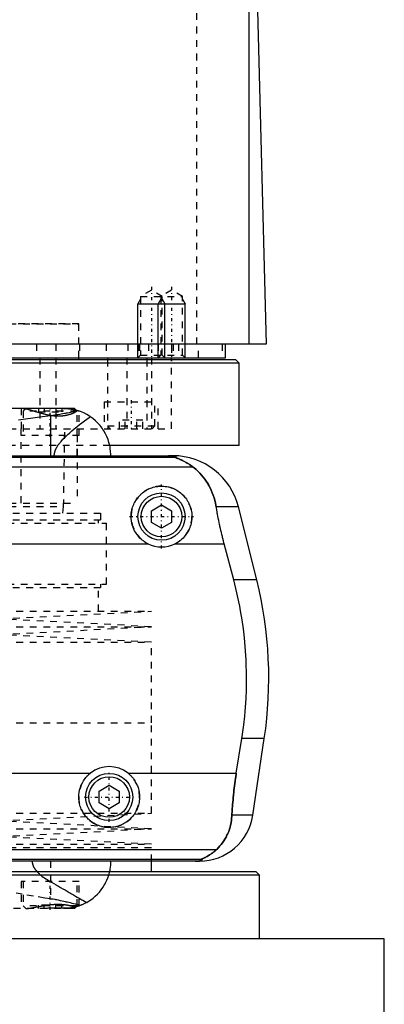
# Model space of a CAD drawing. Extents: x -90 to 90, y -319 to 827.
# Tile 5 of 9: x 25 to 80, y -21 to 125. Entities that reach past the tile are written whole.
import ezdxf

# ---------------------------------------------------------------- set-up
doc = ezdxf.new("R2010")
doc.units = 0
doc.linetypes.add('CENTER', pattern=[1.5, 0.45, -0.5, 0.05, -0.5])
doc.linetypes.add('DASHED', pattern=[2, 1, -1])
for name, color, linetype in [('AM_0', 7, 'CONTINUOUS'), ('AM_10', 7, 'CONTINUOUS'), ('AM_3', 7, 'DASHED'), ('AM_7', 7, 'CENTER')]:
    doc.layers.add(name, color=color, linetype=linetype)

msp = doc.modelspace()

# ---------------------------------------------------------------- linework, layer by layer
at = {"layer": 'AM_0', "color": 7, "linetype": 'CONTINUOUS'}
for p, q in [((59.5, 76.5), (59.5, 135.49)), ((60.5, 133.35), (62, 76.5)), ((62, 76.5), (-62, 76.5)), ((56, 74.5), (56, 76.5)), ((-56, 74.5), (56, 74.5)), ((34.25, 74.2), (34.25, 74.5)), ((38.5, 74.5), (38.5, 74.2)), ((44.34, 74.5), (44.34, 74.2)), ((48, 74.2), (48, 74.5)), ((58, 73.7), (-58, 73.7)), ((57.5, 74.2), (-57.5, 74.2)), ((58, 73.7), (57.5, 74.2)), ((58, 61.5), (58, 73.7)), ((33.6, 67), (-33.6, 67)), ((30.04, 65.9), (30.04, 60)), ((33.85, 66.75), (33.6, 67)), ((58, 61.5), (38.88, 61.5)), ((48.57, 59.75), (-48.57, 59.75)), ((-48.19, 60), (48.19, 60)), ((51.17, 58.31), (-51.17, 58.31)), ((45, 51.87), (46.5, 52.73)), ((46.5, 52.73), (48, 51.87)), ((45, 50.13), (45, 51.87)), ((48, 51.87), (48, 50.13)), ((57.89, 52.43), (54.6, 52.43)), ((60.6, 41.62), (57.89, 52.43)), ((46.5, 49.27), (45, 50.13)), ((48, 50.13), (46.5, 49.27)), ((-44.5, 46.97), (44.5, 46.97)), ((48.5, 46.97), (55.78, 46.97)), ((57.2, 41.62), (55.78, 46.97)), ((60.6, 41.62), (57.2, 41.62)), ((57.58, 13.03), (58.39, 18.16)), ((61.72, 18.16), (58.39, 18.16)), ((60.02, 6.81), (61.72, 18.16)), ((-35.96, 13.03), (35.96, 13.03)), ((41.54, 13.03), (57.58, 13.03)), ((37.25, 10.37), (38.75, 11.23)), ((37.25, 8.63), (37.25, 10.37)), ((38.75, 11.23), (40.25, 10.37)), ((40.25, 10.37), (40.25, 8.63)), ((38.75, 7.77), (37.25, 8.63)), ((40.25, 8.63), (38.75, 7.77)), ((60.02, 6.81), (56.93, 6.81)), ((54.6, 1.69), (-54.6, 1.69)), ((52.38, 0.25), (-52.38, 0.25)), ((52.11, 0), (-52.11, 0)), ((45, -1.58), (45, 0)), ((60.5, -1.58), (21.44, -1.58)), ((61, -2.08), (21.94, -2.08)), ((61, -2.08), (60.5, -1.58)), ((61, -11.5), (61, -2.08)), ((79.5, -11.5), (-79.5, -11.5)), ((79.5, -28.2), (79.5, -11.5))]:
    msp.add_line(p, q, dxfattribs=at)
for points in [[(30.04, 65.9, 0), (28.5, 65.7, 0), (25.34, 65.27, 0)], [(32.38, 66.99, 0), (32.3, 66.99, 0), (32.15, 66.99, 0), (32, 66.99, 0), (31.92, 66.98, 0), (31.84, 66.98, 0), (31.68, 66.98, 0), (31.51, 66.98, 0), (31.35, 66.98, 0), (31.18, 66.98, 0), (31.01, 66.98, 0), (30.92, 66.98, 0), (30.84, 66.99, 0), (30.66, 66.99, 0), (30.49, 66.99, 0), (30.31, 66.99, 0), (30.13, 66.99, 0), (29.96, 67, 0), (29.87, 67, 0), (29.78, 67, 0), (29.61, 67, 0), (29.43, 67, 0), (29.34, 67, 0)], [(34.2, 66.65, 0), (34.1, 66.63, 0), (33.89, 66.59, 0), (33.68, 66.54, 0), (33.58, 66.52, 0), (33.47, 66.5, 0), (33.26, 66.46, 0), (33.04, 66.41, 0), (32.82, 66.37, 0), (32.59, 66.32, 0), (32.36, 66.28, 0), (32.25, 66.26, 0), (32.13, 66.24, 0), (31.9, 66.19, 0), (31.66, 66.15, 0), (31.42, 66.11, 0), (31.17, 66.07, 0), (30.93, 66.03, 0), (30.8, 66.01, 0), (30.68, 65.99, 0), (30.43, 65.96, 0), (30.17, 65.92, 0), (30.04, 65.9, 0)], [(32.38, 66.99, 0), (32.43, 66.99, 0), (32.53, 66.98, 0), (32.63, 66.97, 0), (32.68, 66.97, 0), (32.73, 66.96, 0), (32.84, 66.95, 0), (32.94, 66.94, 0), (33.04, 66.92, 0), (33.14, 66.91, 0), (33.24, 66.89, 0), (33.29, 66.88, 0), (33.34, 66.87, 0), (33.45, 66.85, 0), (33.55, 66.83, 0), (33.65, 66.8, 0), (33.75, 66.78, 0), (33.85, 66.75, 0), (33.9, 66.74, 0), (33.95, 66.72, 0), (34.05, 66.69, 0), (34.15, 66.66, 0), (34.2, 66.65, 0)], [(33.85, 66.75, 0), (33.87, 66.74, 0), (33.92, 66.73, 0), (33.97, 66.72, 0), (33.99, 66.71, 0), (34.01, 66.71, 0), (34.05, 66.69, 0), (34.08, 66.68, 0), (34.12, 66.67, 0), (34.15, 66.66, 0), (34.18, 66.65, 0), (34.19, 66.65, 0), (34.2, 66.65, 0), (34.22, 66.64, 0), (34.24, 66.63, 0), (34.26, 66.63, 0), (34.27, 66.62, 0), (34.28, 66.62, 0), (34.29, 66.62, 0), (34.29, 66.61, 0), (34.3, 66.61, 0), (34.3, 66.61, 0), (34.3, 66.61, 0)], [(39, 60, 0), (39, 60.21, 0), (38.97, 60.64, 0), (38.92, 61.08, 0), (38.88, 61.3, 0), (38.83, 61.52, 0), (38.72, 61.96, 0), (38.58, 62.4, 0), (38.4, 62.83, 0), (38.2, 63.25, 0), (37.96, 63.67, 0), (37.83, 63.87, 0), (37.7, 64.07, 0), (37.4, 64.46, 0), (37.07, 64.83, 0), (36.71, 65.18, 0), (36.32, 65.51, 0), (35.91, 65.81, 0), (35.69, 65.95, 0), (35.46, 66.08, 0), (34.99, 66.33, 0), (34.48, 66.55, 0), (34.2, 66.65, 0)], [(48.57, 59.75, 0), (48.58, 59.75, 0), (48.6, 59.77, 0), (48.62, 59.78, 0), (48.62, 59.79, 0), (48.63, 59.8, 0), (48.63, 59.81, 0), (48.63, 59.83, 0), (48.63, 59.84, 0), (48.62, 59.86, 0), (48.6, 59.87, 0), (48.58, 59.88, 0), (48.57, 59.89, 0), (48.54, 59.9, 0), (48.49, 59.92, 0), (48.43, 59.93, 0), (48.35, 59.95, 0), (48.3, 59.96, 0), (48.28, 59.96, 0), (48.27, 59.96, 0), (48.26, 59.96, 0), (48.25, 59.96, 0), (48.23, 59.97, 0), (48.21, 59.97, 0), (48.2, 59.97, 0), (48.19, 59.97, 0), (48.16, 59.97, 0), (48.14, 59.98, 0), (48.13, 59.98, 0), (48.11, 59.98, 0), (48.09, 59.98, 0), (48.06, 59.98, 0), (48.03, 59.98, 0), (48, 59.99, 0), (47.97, 59.99, 0), (47.95, 59.99, 0), (47.93, 59.99, 0), (47.91, 59.99, 0), (47.9, 59.99, 0), (47.9, 59.99, 0), (47.89, 59.99, 0), (47.89, 59.99, 0), (47.88, 59.99, 0), (47.88, 59.99, 0), (47.87, 59.99, 0), (47.86, 59.99, 0), (47.86, 59.99, 0), (47.85, 59.99, 0), (47.85, 59.99, 0), (47.84, 59.99, 0), (47.83, 59.99, 0), (47.83, 59.99, 0), (47.82, 60, 0), (47.81, 60, 0), (47.81, 60, 0), (47.81, 60, 0), (47.8, 60, 0), (47.79, 60, 0), (47.78, 60, 0), (47.78, 60, 0), (47.77, 60, 0), (47.76, 60, 0), (47.76, 60, 0), (47.75, 60, 0), (47.74, 60, 0), (47.73, 60, 0), (47.73, 60, 0), (47.72, 60, 0), (47.71, 60, 0), (47.71, 60, 0), (47.7, 60, 0), (47.69, 60, 0), (47.69, 60, 0), (47.68, 60, 0), (47.67, 60, 0), (47.67, 60, 0), (47.66, 60, 0), (47.66, 60, 0), (47.65, 60, 0), (47.64, 60, 0), (47.63, 60, 0), (47.62, 60, 0), (47.61, 60, 0), (47.61, 60, 0), (47.6, 60, 0), (47.59, 60, 0), (47.58, 60, 0), (47.57, 60, 0), (47.57, 60, 0), (47.56, 60, 0), (47.55, 60, 0), (47.55, 60, 0), (47.54, 60, 0), (47.53, 60, 0), (47.52, 60, 0)], [(51.17, 58.31, 0), (51.06, 58.39, 0), (50.84, 58.55, 0), (50.63, 58.69, 0), (50.53, 58.76, 0), (50.43, 58.83, 0), (50.23, 58.95, 0), (50.04, 59.06, 0), (49.85, 59.16, 0), (49.68, 59.25, 0), (49.52, 59.33, 0), (49.44, 59.37, 0), (49.36, 59.4, 0), (49.22, 59.46, 0), (49.09, 59.52, 0), (48.96, 59.57, 0), (48.89, 59.6, 0), (48.88, 59.61, 0), (48.86, 59.61, 0), (48.85, 59.62, 0), (48.84, 59.62, 0), (48.82, 59.63, 0), (48.8, 59.64, 0), (48.78, 59.64, 0), (48.77, 59.65, 0), (48.75, 59.66, 0), (48.74, 59.66, 0), (48.73, 59.66, 0), (48.72, 59.67, 0), (48.7, 59.67, 0), (48.7, 59.68, 0), (48.69, 59.68, 0), (48.68, 59.69, 0), (48.66, 59.69, 0), (48.66, 59.69, 0), (48.65, 59.7, 0), (48.64, 59.7, 0), (48.63, 59.71, 0), (48.62, 59.71, 0), (48.61, 59.71, 0), (48.6, 59.72, 0), (48.59, 59.72, 0), (48.59, 59.72, 0), (48.58, 59.73, 0), (48.58, 59.73, 0), (48.57, 59.73, 0), (48.57, 59.74, 0), (48.57, 59.74, 0), (48.57, 59.74, 0), (48.57, 59.74, 0), (48.57, 59.74, 0), (48.57, 59.75, 0), (48.57, 59.75, 0)], [(54.6, 52.43, 0), (54.57, 52.62, 0), (54.49, 53.02, 0), (54.39, 53.4, 0), (54.34, 53.6, 0), (54.28, 53.78, 0), (54.16, 54.16, 0), (54.02, 54.53, 0), (53.87, 54.89, 0), (53.71, 55.24, 0), (53.53, 55.58, 0), (53.43, 55.75, 0), (53.34, 55.91, 0), (53.13, 56.24, 0), (52.91, 56.55, 0), (52.68, 56.85, 0), (52.44, 57.14, 0), (52.18, 57.42, 0), (52.04, 57.56, 0), (51.91, 57.69, 0), (51.62, 57.95, 0), (51.33, 58.19, 0), (51.17, 58.31, 0)], [(44.5, 46.97, 0), (44.4, 47.02, 0), (44.2, 47.13, 0), (44, 47.26, 0), (43.91, 47.32, 0), (43.82, 47.39, 0), (43.64, 47.53, 0), (43.47, 47.67, 0), (43.31, 47.82, 0), (43.16, 47.98, 0), (43.02, 48.15, 0), (42.95, 48.24, 0), (42.88, 48.33, 0), (42.75, 48.52, 0), (42.63, 48.71, 0), (42.51, 48.91, 0), (42.41, 49.12, 0), (42.32, 49.33, 0), (42.28, 49.44, 0), (42.24, 49.55, 0), (42.17, 49.76, 0), (42.12, 49.99, 0), (42.09, 50.1, 0), (42.07, 50.21, 0), (42.04, 50.43, 0), (42.01, 50.65, 0), (42.01, 50.76, 0), (42, 50.87, 0), (42, 51.08, 0), (42.01, 51.3, 0), (42.03, 51.51, 0), (42.06, 51.73, 0), (42.1, 51.95, 0), (42.13, 52.06, 0), (42.15, 52.17, 0), (42.22, 52.38, 0), (42.29, 52.59, 0), (42.38, 52.8, 0), (42.47, 53, 0), (42.57, 53.2, 0), (42.63, 53.29, 0), (42.69, 53.39, 0), (42.81, 53.57, 0), (42.94, 53.75, 0), (43.07, 53.92, 0), (43.22, 54.08, 0), (43.37, 54.23, 0), (43.44, 54.3, 0), (43.52, 54.37, 0), (43.69, 54.51, 0), (43.86, 54.65, 0), (44.05, 54.77, 0), (44.24, 54.89, 0), (44.43, 55, 0), (44.54, 55.05, 0), (44.64, 55.1, 0), (44.85, 55.19, 0), (45.06, 55.26, 0), (45.28, 55.33, 0), (45.5, 55.39, 0), (45.72, 55.43, 0), (45.84, 55.45, 0), (45.95, 55.47, 0), (46.17, 55.49, 0), (46.39, 55.5, 0), (46.5, 55.5, 0), (46.61, 55.5, 0), (46.83, 55.49, 0), (47.05, 55.47, 0), (47.16, 55.45, 0), (47.28, 55.43, 0), (47.5, 55.39, 0), (47.72, 55.33, 0), (47.94, 55.26, 0), (48.15, 55.19, 0), (48.36, 55.1, 0), (48.46, 55.05, 0), (48.57, 55, 0), (48.76, 54.89, 0), (48.95, 54.77, 0), (49.14, 54.65, 0), (49.31, 54.51, 0), (49.48, 54.37, 0), (49.56, 54.3, 0), (49.63, 54.23, 0), (49.78, 54.08, 0), (49.93, 53.92, 0), (50.06, 53.75, 0), (50.19, 53.57, 0), (50.31, 53.39, 0), (50.37, 53.29, 0), (50.43, 53.2, 0), (50.53, 53, 0), (50.62, 52.8, 0), (50.71, 52.59, 0), (50.78, 52.38, 0), (50.85, 52.17, 0), (50.87, 52.06, 0), (50.9, 51.95, 0), (50.94, 51.73, 0), (50.97, 51.51, 0), (50.99, 51.3, 0), (51, 51.08, 0), (51, 50.87, 0), (50.99, 50.76, 0), (50.99, 50.65, 0), (50.96, 50.43, 0), (50.93, 50.21, 0), (50.91, 50.1, 0), (50.88, 49.99, 0), (50.83, 49.76, 0), (50.76, 49.55, 0), (50.72, 49.44, 0), (50.68, 49.33, 0), (50.59, 49.12, 0), (50.49, 48.91, 0), (50.37, 48.71, 0), (50.25, 48.52, 0), (50.12, 48.33, 0), (50.05, 48.24, 0), (49.98, 48.15, 0), (49.84, 47.98, 0), (49.69, 47.82, 0), (49.53, 47.67, 0), (49.36, 47.53, 0), (49.18, 47.39, 0), (49.09, 47.32, 0), (49, 47.26, 0), (48.8, 47.13, 0), (48.6, 47.02, 0), (48.5, 46.97, 0)], [(55.78, 46.97, 0), (55.74, 47.12, 0), (55.66, 47.42, 0), (55.58, 47.73, 0), (55.55, 47.88, 0), (55.51, 48.03, 0), (55.44, 48.33, 0), (55.37, 48.63, 0), (55.3, 48.92, 0), (55.23, 49.22, 0), (55.16, 49.52, 0), (55.13, 49.68, 0), (55.1, 49.83, 0), (55.03, 50.13, 0), (54.97, 50.44, 0), (54.91, 50.74, 0), (54.85, 51.05, 0), (54.79, 51.35, 0), (54.76, 51.51, 0), (54.73, 51.66, 0), (54.68, 51.97, 0), (54.63, 52.27, 0), (54.6, 52.43, 0)], [(58.39, 18.16, 0), (58.5, 18.82, 0), (58.67, 20.16, 0), (58.82, 21.48, 0), (58.88, 22.14, 0), (58.94, 22.8, 0), (59.02, 24.1, 0), (59.07, 25.38, 0), (59.09, 26.64, 0), (59.09, 27.88, 0), (59.06, 29.15, 0), (59.03, 29.79, 0), (58.99, 30.44, 0), (58.9, 31.75, 0), (58.78, 33.07, 0), (58.62, 34.4, 0), (58.43, 35.73, 0), (58.21, 37.05, 0), (58.09, 37.72, 0), (57.96, 38.38, 0), (57.68, 39.69, 0), (57.37, 40.98, 0), (57.2, 41.62, 0)], [(41.54, 13.03, 0), (41.62, 12.97, 0), (41.77, 12.83, 0), (41.92, 12.69, 0), (41.99, 12.62, 0), (42.06, 12.55, 0), (42.2, 12.39, 0), (42.33, 12.23, 0), (42.45, 12.06, 0), (42.57, 11.89, 0), (42.67, 11.7, 0), (42.72, 11.61, 0), (42.77, 11.52, 0), (42.86, 11.32, 0), (42.95, 11.13, 0), (43.02, 10.93, 0), (43.08, 10.73, 0), (43.13, 10.52, 0), (43.15, 10.42, 0), (43.18, 10.32, 0), (43.21, 10.11, 0), (43.23, 9.91, 0), (43.24, 9.81, 0), (43.25, 9.71, 0), (43.25, 9.51, 0), (43.25, 9.31, 0), (43.24, 9.21, 0), (43.23, 9.11, 0), (43.21, 8.91, 0), (43.18, 8.7, 0), (43.14, 8.5, 0), (43.09, 8.3, 0), (43.03, 8.1, 0), (42.99, 8.01, 0), (42.96, 7.91, 0), (42.88, 7.72, 0), (42.8, 7.53, 0), (42.7, 7.34, 0), (42.6, 7.17, 0), (42.49, 6.99, 0), (42.43, 6.91, 0), (42.37, 6.83, 0), (42.25, 6.67, 0), (42.12, 6.52, 0), (41.98, 6.37, 0), (41.84, 6.23, 0), (41.7, 6.1, 0), (41.62, 6.03, 0), (41.54, 5.97, 0), (41.38, 5.85, 0), (41.21, 5.73, 0), (41.03, 5.62, 0), (40.85, 5.52, 0), (40.67, 5.43, 0), (40.57, 5.38, 0), (40.47, 5.34, 0), (40.28, 5.27, 0), (40.08, 5.2, 0), (39.87, 5.14, 0), (39.67, 5.1, 0), (39.46, 5.06, 0), (39.36, 5.04, 0), (39.26, 5.03, 0), (39.05, 5.01, 0), (38.85, 5, 0), (38.75, 5, 0), (38.65, 5, 0), (38.45, 5.01, 0), (38.24, 5.03, 0), (38.14, 5.04, 0), (38.04, 5.06, 0), (37.83, 5.1, 0), (37.63, 5.14, 0), (37.42, 5.2, 0), (37.22, 5.27, 0), (37.03, 5.34, 0), (36.93, 5.38, 0), (36.83, 5.43, 0), (36.65, 5.52, 0), (36.47, 5.62, 0), (36.29, 5.73, 0), (36.12, 5.85, 0), (35.96, 5.97, 0), (35.88, 6.03, 0), (35.8, 6.1, 0), (35.66, 6.23, 0), (35.52, 6.37, 0), (35.38, 6.52, 0), (35.25, 6.67, 0), (35.13, 6.83, 0), (35.07, 6.91, 0), (35.01, 6.99, 0), (34.9, 7.17, 0), (34.8, 7.34, 0), (34.7, 7.53, 0), (34.62, 7.72, 0), (34.54, 7.91, 0), (34.51, 8.01, 0), (34.47, 8.1, 0), (34.41, 8.3, 0), (34.36, 8.5, 0), (34.32, 8.7, 0), (34.29, 8.91, 0), (34.27, 9.11, 0), (34.26, 9.21, 0), (34.25, 9.31, 0), (34.25, 9.51, 0), (34.25, 9.71, 0), (34.26, 9.81, 0), (34.27, 9.91, 0), (34.29, 10.11, 0), (34.32, 10.32, 0), (34.35, 10.42, 0), (34.37, 10.52, 0), (34.42, 10.73, 0), (34.48, 10.93, 0), (34.55, 11.13, 0), (34.64, 11.32, 0), (34.73, 11.52, 0), (34.78, 11.61, 0), (34.83, 11.7, 0), (34.93, 11.89, 0), (35.05, 12.06, 0), (35.17, 12.23, 0), (35.3, 12.39, 0), (35.44, 12.55, 0), (35.51, 12.62, 0), (35.58, 12.69, 0), (35.73, 12.83, 0), (35.88, 12.97, 0), (35.96, 13.03, 0)], [(56.93, 6.81, 0), (56.94, 6.99, 0), (56.96, 7.33, 0), (56.98, 7.68, 0), (56.99, 7.85, 0), (57, 8.03, 0), (57.03, 8.37, 0), (57.06, 8.72, 0), (57.09, 9.07, 0), (57.12, 9.42, 0), (57.15, 9.77, 0), (57.17, 9.94, 0), (57.19, 10.12, 0), (57.23, 10.46, 0), (57.27, 10.81, 0), (57.31, 11.15, 0), (57.36, 11.5, 0), (57.4, 11.84, 0), (57.43, 12.01, 0), (57.45, 12.18, 0), (57.5, 12.52, 0), (57.55, 12.86, 0), (57.58, 13.03, 0)], [(54.6, 1.69, 0), (54.72, 1.8, 0), (54.94, 2.02, 0), (55.16, 2.25, 0), (55.26, 2.37, 0), (55.36, 2.49, 0), (55.55, 2.74, 0), (55.73, 3, 0), (55.9, 3.27, 0), (56.06, 3.55, 0), (56.2, 3.83, 0), (56.27, 3.98, 0), (56.33, 4.12, 0), (56.45, 4.42, 0), (56.55, 4.72, 0), (56.65, 5.03, 0), (56.73, 5.34, 0), (56.8, 5.66, 0), (56.82, 5.83, 0), (56.85, 5.99, 0), (56.89, 6.32, 0), (56.92, 6.65, 0), (56.93, 6.81, 0)], [(52.38, 0.25, 0), (52.38, 0.25, 0), (52.38, 0.26, 0), (52.38, 0.26, 0), (52.38, 0.26, 0), (52.38, 0.26, 0), (52.38, 0.26, 0), (52.38, 0.27, 0), (52.38, 0.27, 0), (52.38, 0.27, 0), (52.39, 0.27, 0), (52.39, 0.28, 0), (52.39, 0.28, 0), (52.4, 0.28, 0), (52.41, 0.28, 0), (52.41, 0.29, 0), (52.42, 0.29, 0), (52.43, 0.3, 0), (52.43, 0.3, 0), (52.44, 0.3, 0), (52.45, 0.31, 0), (52.46, 0.31, 0), (52.46, 0.31, 0), (52.47, 0.32, 0), (52.48, 0.32, 0), (52.49, 0.33, 0), (52.5, 0.33, 0), (52.5, 0.33, 0), (52.51, 0.34, 0), (52.53, 0.34, 0), (52.54, 0.35, 0), (52.55, 0.35, 0), (52.57, 0.36, 0), (52.57, 0.36, 0), (52.58, 0.37, 0), (52.6, 0.37, 0), (52.61, 0.38, 0), (52.66, 0.4, 0), (52.76, 0.45, 0), (52.88, 0.51, 0), (53, 0.57, 0), (53.06, 0.6, 0), (53.13, 0.64, 0), (53.27, 0.72, 0), (53.43, 0.81, 0), (53.59, 0.91, 0), (53.76, 1.02, 0), (53.94, 1.15, 0), (54.03, 1.21, 0), (54.12, 1.29, 0), (54.31, 1.44, 0), (54.5, 1.6, 0), (54.6, 1.69, 0)], [(51.49, 0, 0), (51.5, 0, 0), (51.51, 0, 0), (51.52, 0, 0), (51.52, 0, 0), (51.53, 0, 0), (51.53, 0, 0), (51.54, 0, 0), (51.55, 0, 0), (51.56, 0, 0), (51.57, 0, 0), (51.57, 0, 0), (51.58, 0, 0), (51.59, 0, 0), (51.6, 0, 0), (51.6, 0, 0), (51.61, 0, 0), (51.62, 0, 0), (51.63, 0, 0), (51.63, 0, 0), (51.64, 0, 0), (51.65, 0, 0), (51.65, 0, 0), (51.66, 0, 0), (51.67, 0, 0), (51.67, 0, 0), (51.68, 0, 0), (51.68, 0, 0), (51.69, 0, 0), (51.7, 0, 0), (51.7, 0, 0), (51.71, 0, 0), (51.72, 0, 0), (51.72, 0, 0), (51.73, 0, 0), (51.73, 0, 0), (51.74, 0, 0), (51.75, 0, 0), (51.76, 0, 0), (51.76, 0.01, 0), (51.77, 0.01, 0), (51.77, 0.01, 0), (51.78, 0.01, 0), (51.78, 0.01, 0), (51.79, 0.01, 0), (51.8, 0.01, 0), (51.8, 0.01, 0), (51.81, 0.01, 0), (51.81, 0.01, 0), (51.82, 0.01, 0), (51.82, 0.01, 0), (51.84, 0.01, 0), (51.87, 0.01, 0), (51.89, 0.01, 0), (51.91, 0.01, 0), (51.93, 0.01, 0), (51.96, 0.02, 0), (51.99, 0.02, 0), (52.01, 0.02, 0), (52.04, 0.02, 0), (52.05, 0.03, 0), (52.06, 0.03, 0), (52.08, 0.03, 0), (52.1, 0.03, 0), (52.1, 0.03, 0), (52.11, 0.03, 0), (52.13, 0.04, 0), (52.15, 0.04, 0), (52.15, 0.04, 0), (52.16, 0.04, 0), (52.17, 0.04, 0), (52.19, 0.04, 0), (52.23, 0.05, 0), (52.3, 0.07, 0), (52.35, 0.08, 0), (52.39, 0.1, 0), (52.41, 0.11, 0), (52.42, 0.12, 0), (52.43, 0.13, 0), (52.45, 0.14, 0), (52.45, 0.16, 0), (52.45, 0.17, 0), (52.45, 0.19, 0), (52.44, 0.2, 0), (52.44, 0.21, 0), (52.43, 0.22, 0), (52.41, 0.23, 0), (52.39, 0.25, 0), (52.38, 0.25, 0)]]:
    msp.add_polyline3d(points, dxfattribs=at)
for centre, radius in [((46.5, 51), 3.5), ((46.5, 51), 3), ((38.75, 9.5), 3.5), ((38.75, 9.5), 3)]:
    msp.add_circle(centre, radius, dxfattribs=at)
for centre, radius, start, end in [((48.19, 50), 10, 14.0378, 90), ((46.5, 51), 4.5, 243.6372, 296.3628), ((2.39, 27.06), 60, 351.467, 14.0378), ((38.75, 9.5), 4.5, 51.7104, 128.2896), ((52.11, 8), 8, 270, 351.467)]:
    msp.add_arc(centre, radius, start, end, dxfattribs=at)
at = {"layer": 'AM_10', "color": 7, "linetype": 'CONTINUOUS'}
for p, q in [((43.38, 83.16), (43, 82.5)), ((46.38, 83.16), (46, 82.5)), ((46.62, 83.16), (47, 82.5)), ((49.62, 83.16), (50, 82.5)), ((43, 74.5), (43, 82.5)), ((43, 82.5), (50, 82.5)), ((46, 74.5), (46, 82.5)), ((47, 74.5), (47, 82.5)), ((50, 74.5), (50, 82.5))]:
    msp.add_line(p, q, dxfattribs=at)
at = {"layer": 'AM_3', "color": 6, "linetype": 'DASHED'}
for p, q in [((51.74, 76.5), (51.74, 137.05)), ((45, 84.5), (43.38, 83.56)), ((43.38, 83.56), (43.38, 74.88)), ((43.38, 83.56), (49.62, 83.56)), ((46.62, 83.56), (45, 84.5)), ((48, 84.5), (46.38, 83.56)), ((46.38, 83.56), (46.38, 74.88)), ((46.62, 74.88), (46.62, 83.56)), ((49.62, 83.56), (48, 84.5)), ((49.62, 74.88), (49.62, 83.56)), ((34.25, 79.5), (-34.25, 79.5)), ((0, 79.5), (34.25, 79.5)), ((34.25, 74.5), (34.25, 79.5)), ((28, 76.5), (28, 74.5)), ((30.84, 76.5), (30.84, 74.5)), ((34.38, 76.5), (34.38, 74.5)), ((38.29, 76.5), (38.29, 74.5)), ((41.5, 76.5), (41.5, 74.5)), ((43.09, 76.5), (43.09, 74.5)), ((43.24, 76.5), (43.24, 74.5)), ((44.59, 76.5), (44.59, 74.5)), ((46, 76.5), (46, 74.5)), ((48, 76.5), (48, 74.5)), ((48.25, 76.5), (48.25, 74.5)), ((49, 76.5), (49, 74.5)), ((52, 74.5), (52, 76.5)), ((55.47, 76.5), (55.47, 74.5)), ((28.48, 74.5), (28.48, 64)), ((30.85, 74.5), (30.85, 64)), ((41.36, 74.5), (41.36, 64)), ((43.38, 74.88), (43, 74.5)), ((43.38, 74.88), (49.62, 74.88)), ((45, 74.5), (45, 64)), ((46.38, 74.88), (46, 74.5)), ((47, 74.5), (46.62, 74.88)), ((50, 74.5), (49.62, 74.88)), ((38.5, 74.2), (38.5, 64)), ((44.34, 74.2), (44.34, 64)), ((48, 64), (48, 74.2)), ((38, 68), (38, 64)), ((38, 68), (46, 68)), ((45.5, 64.4), (45.5, 68)), ((46, 64), (46, 68)), ((25.7, 67), (25.7, 63)), ((26.4, 67), (26, 66.6)), ((26, 66.6), (26, 63)), ((34, 66.6), (26, 66.6)), ((28.27, 67), (28.27, 66.5)), ((28.27, 66.5), (31.73, 66.5)), ((29.13, 67), (29.13, 66.5)), ((30.87, 67), (30.87, 66.5)), ((31.73, 67), (31.73, 66.5)), ((34, 66.6), (33.85, 66.75)), ((34, 63), (34, 66.6)), ((34.3, 63), (34.3, 66.61)), ((38.5, 64.4), (38.9, 64)), ((38.5, 64.4), (45.5, 64.4)), ((40.27, 64), (40.27, 65.25)), ((43.73, 65.25), (40.27, 65.25)), ((41.13, 64), (41.13, 65.25)), ((42.87, 64), (42.87, 65.25)), ((43.73, 64), (43.73, 65.25)), ((45.1, 64), (45.5, 64.4)), ((-48, 64), (48, 64)), ((25.65, 64), (25.65, 53)), ((34.3, 63), (25.7, 63)), ((32, 52.5), (32.18, 64)), ((34, 63), (34, 53)), ((38.88, 61.5), (-38.88, 61.5)), ((34, 60), (34, 61.5)), ((-34, 53), (34, 53)), ((-32, 52.5), (32, 52.5)), ((31.9, 51.5), (32, 52.5)), ((-37.53, 51.5), (37.53, 51.5)), ((37.53, 50.5), (37.53, 51.5)), ((-38.33, 50), (38.33, 50)), ((-37.53, 50.5), (37.53, 50.5)), ((37.17, 50), (37.17, 50.5)), ((38.33, 41), (38.33, 50)), ((-38.33, 41), (38.33, 41)), ((37.53, 40.5), (37.53, 41)), ((-37.53, 40.5), (37.53, 40.5)), ((37.17, 37), (37.17, 40.5)), ((-45, 37), (45, 37)), ((22.5, 35.85), (45, 37)), ((45, 34.7), (22.5, 35.85)), ((-45, 34.7), (45, 34.7)), ((22.5, 33.55), (45, 34.7)), ((45, 32.4), (22.5, 33.55)), ((-45, 32.4), (45, 32.4)), ((45, 20.5), (45, 32.4)), ((-45, 20.5), (45, 20.5)), ((45, 7.1), (45, 20.5)), ((-45, 7.1), (45, 7.1)), ((22.5, 5.95), (45, 7.1)), ((45, 4.8), (22.5, 5.95)), ((-45, 4.8), (45, 4.8)), ((22.5, 3.65), (45, 4.8)), ((45, 2.5), (22.5, 3.65)), ((-45, 2.5), (45, 2.5)), ((45, 2), (-45, 2)), ((45, 2), (-45, 2)), ((45, 0), (45, 2)), ((30.04, 0), (30.04, -5.57)), ((25.7, -3), (25.7, -7)), ((34.3, -3), (25.7, -3)), ((26, -3), (26, -6.6)), ((34, -6.6), (34, -3)), ((34.3, -6.61), (34.3, -3)), ((33.6, -7), (-33.6, -7)), ((26, -6.6), (26.4, -7)), ((34, -6.6), (26, -6.6)), ((28.27, -7), (28.27, -6.5)), ((31.73, -6.5), (28.27, -6.5)), ((29.13, -7), (29.13, -6.5)), ((30.87, -7), (30.87, -6.5)), ((31.73, -7), (31.73, -6.5)), ((33.6, -7), (34, -6.6)), ((33.85, -6.75), (33.72, -6.78))]:
    msp.add_line(p, q, dxfattribs=at)
for points in [[(26.03, 67, 0), (26.05, 67, 0), (26.09, 67, 0), (26.13, 67, 0), (26.15, 66.99, 0), (26.18, 66.99, 0), (26.22, 66.99, 0), (26.27, 66.98, 0), (26.32, 66.97, 0), (26.37, 66.96, 0), (26.42, 66.95, 0), (26.45, 66.95, 0), (26.48, 66.94, 0), (26.54, 66.93, 0), (26.59, 66.92, 0), (26.66, 66.9, 0), (26.72, 66.89, 0), (26.78, 66.87, 0), (26.81, 66.86, 0), (26.84, 66.85, 0), (26.91, 66.83, 0), (26.98, 66.81, 0), (27.01, 66.81, 0), (27.05, 66.8, 0), (27.12, 66.77, 0), (27.19, 66.75, 0), (27.23, 66.74, 0), (27.26, 66.73, 0), (27.34, 66.71, 0), (27.41, 66.69, 0), (27.49, 66.66, 0), (27.57, 66.64, 0), (27.65, 66.61, 0), (27.69, 66.6, 0), (27.73, 66.59, 0), (27.81, 66.56, 0), (27.89, 66.54, 0), (27.98, 66.51, 0), (28.06, 66.49, 0), (28.14, 66.46, 0), (28.19, 66.45, 0), (28.23, 66.43, 0), (28.32, 66.41, 0), (28.41, 66.38, 0), (28.49, 66.36, 0), (28.58, 66.33, 0), (28.67, 66.31, 0), (28.72, 66.29, 0), (28.76, 66.28, 0), (28.86, 66.25, 0), (28.95, 66.23, 0), (29.04, 66.21, 0), (29.13, 66.18, 0), (29.23, 66.16, 0), (29.27, 66.15, 0), (29.32, 66.14, 0), (29.42, 66.11, 0), (29.51, 66.09, 0), (29.61, 66.07, 0), (29.7, 66.05, 0), (29.8, 66.03, 0), (29.85, 66.03, 0), (29.89, 66.02, 0), (29.99, 66, 0), (30.09, 65.98, 0), (30.14, 65.98, 0), (30.18, 65.97, 0), (30.28, 65.96, 0), (30.38, 65.94, 0), (30.43, 65.94, 0), (30.48, 65.93, 0), (30.57, 65.92, 0), (30.67, 65.91, 0), (30.77, 65.9, 0), (30.86, 65.9, 0), (30.96, 65.89, 0), (31.01, 65.89, 0), (31.05, 65.89, 0), (31.15, 65.89, 0), (31.24, 65.89, 0), (31.33, 65.89, 0), (31.43, 65.89, 0), (31.52, 65.89, 0), (31.56, 65.89, 0), (31.61, 65.9, 0), (31.7, 65.9, 0), (31.79, 65.91, 0), (31.87, 65.92, 0), (31.96, 65.93, 0), (32.05, 65.94, 0), (32.09, 65.94, 0), (32.13, 65.95, 0), (32.22, 65.96, 0), (32.3, 65.98, 0), (32.38, 65.99, 0), (32.46, 66.01, 0), (32.54, 66.03, 0), (32.58, 66.04, 0), (32.62, 66.05, 0), (32.69, 66.07, 0), (32.77, 66.09, 0), (32.84, 66.11, 0), (32.91, 66.13, 0), (32.98, 66.15, 0), (33.01, 66.16, 0), (33.05, 66.17, 0), (33.11, 66.2, 0), (33.18, 66.22, 0), (33.21, 66.23, 0), (33.24, 66.24, 0), (33.3, 66.27, 0), (33.36, 66.29, 0), (33.39, 66.31, 0), (33.42, 66.32, 0), (33.48, 66.35, 0), (33.53, 66.37, 0), (33.59, 66.4, 0), (33.64, 66.42, 0), (33.69, 66.45, 0), (33.71, 66.46, 0), (33.74, 66.48, 0), (33.78, 66.5, 0), (33.83, 66.53, 0), (33.87, 66.55, 0), (33.91, 66.58, 0), (33.95, 66.6, 0), (33.97, 66.62, 0), (33.99, 66.63, 0), (34.02, 66.65, 0), (34.05, 66.68, 0), (34.07, 66.69, 0)], [(30.62, 60, 0), (30.62, 60.04, 0), (30.62, 60.11, 0), (30.63, 60.19, 0), (30.63, 60.22, 0), (30.64, 60.26, 0), (30.65, 60.34, 0), (30.66, 60.41, 0), (30.68, 60.48, 0), (30.7, 60.55, 0), (30.72, 60.63, 0), (30.73, 60.66, 0), (30.74, 60.7, 0), (30.76, 60.77, 0), (30.79, 60.84, 0), (30.82, 60.9, 0), (30.85, 60.97, 0), (30.88, 61.04, 0), (30.9, 61.07, 0), (30.91, 61.1, 0), (30.95, 61.17, 0), (30.98, 61.23, 0), (31, 61.26, 0), (31.02, 61.29, 0), (31.06, 61.35, 0), (31.09, 61.42, 0), (31.11, 61.45, 0), (31.13, 61.48, 0), (31.17, 61.54, 0), (31.21, 61.6, 0), (31.26, 61.65, 0), (31.3, 61.71, 0), (31.34, 61.77, 0), (31.36, 61.8, 0), (31.39, 61.83, 0), (31.43, 61.88, 0), (31.48, 61.94, 0), (31.64, 62.13, 0), (31.91, 62.44, 0), (32.21, 62.74, 0), (32.53, 63.05, 0), (32.7, 63.21, 0), (32.87, 63.36, 0), (33.22, 63.68, 0), (33.59, 63.99, 0), (33.97, 64.3, 0), (34.35, 64.6, 0), (34.72, 64.89, 0), (34.9, 65.03, 0), (35.08, 65.16, 0), (35.44, 65.42, 0), (35.78, 65.67, 0), (35.94, 65.78, 0)], [(32, 67, 0), (32.07, 67, 0), (32.2, 67, 0), (32.33, 66.99, 0), (32.39, 66.99, 0), (32.45, 66.99, 0), (32.58, 66.98, 0), (32.69, 66.97, 0), (32.81, 66.95, 0), (32.92, 66.94, 0), (33.02, 66.93, 0), (33.07, 66.92, 0), (33.12, 66.91, 0), (33.22, 66.89, 0), (33.32, 66.87, 0), (33.41, 66.86, 0), (33.5, 66.84, 0), (33.58, 66.82, 0), (33.63, 66.81, 0), (33.67, 66.8, 0), (33.74, 66.78, 0), (33.82, 66.76, 0), (33.85, 66.75, 0)], [(34.07, 66.69, 0), (34.08, 66.68, 0), (34.11, 66.68, 0), (34.13, 66.67, 0), (34.14, 66.66, 0), (34.15, 66.66, 0), (34.17, 66.65, 0), (34.19, 66.65, 0), (34.21, 66.64, 0), (34.22, 66.64, 0), (34.24, 66.63, 0), (34.24, 66.63, 0), (34.25, 66.63, 0), (34.26, 66.62, 0), (34.27, 66.62, 0), (34.28, 66.62, 0), (34.29, 66.62, 0), (34.29, 66.61, 0), (34.29, 66.61, 0), (34.3, 66.61, 0), (34.3, 66.61, 0), (34.3, 66.61, 0), (34.3, 66.61, 0)], [(47.52, 60, 0), (47.53, 60, 0), (47.54, 60, 0), (47.55, 60, 0), (47.55, 60, 0), (47.56, 60, 0), (47.57, 60, 0), (47.57, 60, 0), (47.58, 60, 0), (47.59, 60, 0), (47.6, 60, 0), (47.61, 60, 0), (47.61, 60, 0), (47.62, 60, 0), (47.63, 60, 0), (47.64, 60, 0), (47.65, 60, 0), (47.66, 60, 0), (47.66, 60, 0), (47.67, 60, 0), (47.67, 60, 0), (47.68, 60, 0), (47.69, 60, 0), (47.69, 60, 0), (47.7, 60, 0), (47.71, 60, 0), (47.71, 60, 0), (47.72, 60, 0), (47.73, 60, 0), (47.73, 60, 0), (47.74, 60, 0), (47.75, 60, 0), (47.76, 60, 0), (47.76, 60, 0), (47.77, 60, 0), (47.78, 60, 0), (47.78, 60, 0), (47.79, 60, 0), (47.8, 60, 0), (47.81, 60, 0), (47.81, 60, 0), (47.81, 60, 0), (47.82, 60, 0), (47.83, 59.99, 0), (47.83, 59.99, 0), (47.84, 59.99, 0), (47.85, 59.99, 0), (47.85, 59.99, 0), (47.86, 59.99, 0), (47.86, 59.99, 0), (47.87, 59.99, 0), (47.89, 59.99, 0), (47.93, 59.99, 0), (47.95, 59.99, 0), (47.97, 59.99, 0), (48, 59.99, 0), (48.03, 59.98, 0), (48.06, 59.98, 0), (48.09, 59.98, 0), (48.11, 59.98, 0), (48.13, 59.98, 0), (48.14, 59.98, 0), (48.16, 59.97, 0), (48.19, 59.97, 0), (48.2, 59.97, 0), (48.21, 59.97, 0), (48.23, 59.97, 0), (48.25, 59.96, 0), (48.26, 59.96, 0), (48.27, 59.96, 0), (48.28, 59.96, 0), (48.3, 59.96, 0), (48.35, 59.95, 0), (48.43, 59.93, 0), (48.49, 59.92, 0), (48.54, 59.9, 0), (48.57, 59.89, 0), (48.58, 59.88, 0), (48.6, 59.87, 0), (48.62, 59.86, 0), (48.63, 59.84, 0), (48.63, 59.83, 0), (48.63, 59.81, 0), (48.63, 59.8, 0), (48.62, 59.79, 0), (48.62, 59.78, 0), (48.6, 59.77, 0), (48.58, 59.75, 0), (48.57, 59.75, 0)], [(48.57, 59.75, 0), (48.57, 59.75, 0), (48.57, 59.74, 0), (48.57, 59.74, 0), (48.57, 59.74, 0), (48.57, 59.74, 0), (48.57, 59.74, 0), (48.57, 59.73, 0), (48.58, 59.73, 0), (48.58, 59.73, 0), (48.59, 59.72, 0), (48.59, 59.72, 0), (48.6, 59.72, 0), (48.61, 59.71, 0), (48.62, 59.71, 0), (48.63, 59.71, 0), (48.64, 59.7, 0), (48.65, 59.7, 0), (48.66, 59.69, 0), (48.66, 59.69, 0), (48.68, 59.68, 0), (48.69, 59.68, 0), (48.7, 59.68, 0), (48.71, 59.67, 0), (48.72, 59.67, 0), (48.74, 59.66, 0), (48.74, 59.66, 0), (48.75, 59.65, 0), (48.77, 59.65, 0), (48.79, 59.64, 0), (48.8, 59.63, 0), (48.82, 59.63, 0), (48.84, 59.62, 0), (48.85, 59.62, 0), (48.86, 59.61, 0), (48.88, 59.6, 0), (48.9, 59.6, 0), (48.97, 59.57, 0), (49.1, 59.52, 0), (49.23, 59.46, 0), (49.38, 59.39, 0), (49.46, 59.36, 0), (49.54, 59.32, 0), (49.71, 59.23, 0), (49.9, 59.14, 0), (50.09, 59.03, 0), (50.28, 58.92, 0), (50.48, 58.79, 0), (50.58, 58.73, 0), (50.68, 58.66, 0), (50.88, 58.53, 0), (51.07, 58.38, 0), (51.17, 58.31, 0)], [(51.17, 58.31, 0), (51.33, 58.19, 0), (51.62, 57.95, 0), (51.91, 57.69, 0), (52.04, 57.56, 0), (52.18, 57.42, 0), (52.44, 57.14, 0), (52.68, 56.85, 0), (52.91, 56.55, 0), (53.13, 56.24, 0), (53.34, 55.91, 0), (53.44, 55.75, 0), (53.53, 55.58, 0), (53.71, 55.24, 0), (53.87, 54.88, 0), (54.02, 54.53, 0), (54.16, 54.16, 0), (54.28, 53.78, 0), (54.34, 53.6, 0), (54.39, 53.4, 0), (54.49, 53.02, 0), (54.57, 52.62, 0), (54.6, 52.43, 0)], [(57.58, 13.03, 0), (57.55, 12.86, 0), (57.5, 12.52, 0), (57.45, 12.18, 0), (57.43, 12.01, 0), (57.4, 11.84, 0), (57.36, 11.5, 0), (57.31, 11.15, 0), (57.27, 10.81, 0), (57.23, 10.46, 0), (57.19, 10.12, 0), (57.17, 9.94, 0), (57.15, 9.77, 0), (57.12, 9.42, 0), (57.09, 9.07, 0), (57.06, 8.72, 0), (57.03, 8.37, 0), (57, 8.03, 0), (56.99, 7.85, 0), (56.98, 7.68, 0), (56.96, 7.33, 0), (56.94, 6.99, 0), (56.93, 6.81, 0)], [(56.93, 6.81, 0), (56.92, 6.65, 0), (56.89, 6.32, 0), (56.85, 5.99, 0), (56.82, 5.83, 0), (56.8, 5.66, 0), (56.73, 5.34, 0), (56.65, 5.03, 0), (56.55, 4.72, 0), (56.45, 4.42, 0), (56.33, 4.12, 0), (56.27, 3.97, 0), (56.2, 3.83, 0), (56.06, 3.55, 0), (55.9, 3.27, 0), (55.73, 3, 0), (55.55, 2.74, 0), (55.36, 2.49, 0), (55.26, 2.37, 0), (55.16, 2.25, 0), (54.94, 2.02, 0), (54.72, 1.8, 0), (54.6, 1.69, 0)], [(54.6, 1.69, 0), (54.51, 1.61, 0), (54.32, 1.45, 0), (54.14, 1.31, 0), (54.06, 1.24, 0), (53.97, 1.17, 0), (53.8, 1.05, 0), (53.63, 0.94, 0), (53.48, 0.84, 0), (53.33, 0.75, 0), (53.18, 0.67, 0), (53.12, 0.63, 0), (53.05, 0.59, 0), (52.93, 0.53, 0), (52.81, 0.48, 0), (52.7, 0.42, 0), (52.64, 0.4, 0), (52.63, 0.39, 0), (52.61, 0.38, 0), (52.6, 0.38, 0), (52.6, 0.37, 0), (52.58, 0.37, 0), (52.57, 0.36, 0), (52.55, 0.35, 0), (52.54, 0.35, 0), (52.52, 0.34, 0), (52.52, 0.34, 0), (52.51, 0.33, 0), (52.5, 0.33, 0), (52.48, 0.32, 0), (52.48, 0.32, 0), (52.47, 0.32, 0), (52.46, 0.31, 0), (52.45, 0.31, 0), (52.44, 0.3, 0), (52.44, 0.3, 0), (52.43, 0.3, 0), (52.42, 0.29, 0), (52.41, 0.29, 0), (52.4, 0.28, 0), (52.4, 0.28, 0), (52.39, 0.28, 0), (52.39, 0.28, 0), (52.39, 0.27, 0), (52.38, 0.27, 0), (52.38, 0.27, 0), (52.38, 0.26, 0), (52.38, 0.26, 0), (52.38, 0.26, 0), (52.38, 0.26, 0), (52.38, 0.26, 0), (52.38, 0.25, 0), (52.38, 0.25, 0)], [(27.35, 0, 0), (27.35, -0.02, 0), (27.35, -0.06, 0), (27.35, -0.1, 0), (27.35, -0.12, 0), (27.36, -0.14, 0), (27.36, -0.18, 0), (27.37, -0.22, 0), (27.37, -0.26, 0), (27.38, -0.3, 0), (27.39, -0.34, 0), (27.39, -0.36, 0), (27.39, -0.38, 0), (27.4, -0.42, 0), (27.41, -0.46, 0), (27.42, -0.5, 0), (27.44, -0.53, 0), (27.45, -0.57, 0), (27.46, -0.59, 0), (27.46, -0.61, 0), (27.48, -0.65, 0), (27.49, -0.69, 0), (27.5, -0.7, 0), (27.51, -0.72, 0), (27.52, -0.76, 0), (27.54, -0.8, 0), (27.55, -0.81, 0), (27.56, -0.83, 0), (27.58, -0.87, 0), (27.6, -0.9, 0), (27.61, -0.94, 0), (27.63, -0.97, 0), (27.65, -1.01, 0), (27.67, -1.02, 0), (27.68, -1.04, 0), (27.7, -1.07, 0), (27.72, -1.11, 0), (27.74, -1.14, 0), (27.76, -1.17, 0), (27.79, -1.2, 0), (27.8, -1.22, 0), (27.81, -1.24, 0), (27.83, -1.27, 0), (27.86, -1.3, 0), (27.94, -1.4, 0), (28.1, -1.58, 0), (28.27, -1.75, 0), (28.36, -1.83, 0), (28.44, -1.91, 0), (28.62, -2.06, 0), (28.8, -2.2, 0), (28.99, -2.34, 0), (29.17, -2.47, 0), (29.36, -2.6, 0), (29.46, -2.66, 0), (29.56, -2.72, 0), (29.75, -2.84, 0), (29.95, -2.95, 0), (30.04, -3.01, 0)], [(35.44, -6.1, 0), (35.63, -5.98, 0), (36.01, -5.74, 0), (36.36, -5.47, 0), (36.53, -5.33, 0), (36.7, -5.19, 0), (37.01, -4.89, 0), (37.3, -4.57, 0), (37.57, -4.24, 0), (37.81, -3.9, 0), (38.03, -3.55, 0), (38.14, -3.37, 0), (38.23, -3.19, 0), (38.41, -2.82, 0), (38.56, -2.45, 0), (38.69, -2.07, 0), (38.79, -1.69, 0), (38.88, -1.31, 0), (38.91, -1.12, 0), (38.94, -0.93, 0), (38.98, -0.56, 0), (39, -0.18, 0), (39, 0, 0)], [(52.38, 0.25, 0), (52.39, 0.25, 0), (52.41, 0.23, 0), (52.43, 0.22, 0), (52.44, 0.21, 0), (52.44, 0.2, 0), (52.45, 0.19, 0), (52.45, 0.17, 0), (52.45, 0.16, 0), (52.45, 0.14, 0), (52.43, 0.13, 0), (52.42, 0.12, 0), (52.41, 0.11, 0), (52.39, 0.1, 0), (52.35, 0.08, 0), (52.3, 0.07, 0), (52.23, 0.05, 0), (52.19, 0.04, 0), (52.17, 0.04, 0), (52.16, 0.04, 0), (52.15, 0.04, 0), (52.15, 0.04, 0), (52.13, 0.04, 0), (52.11, 0.03, 0), (52.1, 0.03, 0), (52.1, 0.03, 0), (52.08, 0.03, 0), (52.06, 0.03, 0), (52.05, 0.03, 0), (52.04, 0.02, 0), (52.01, 0.02, 0), (51.99, 0.02, 0), (51.96, 0.02, 0), (51.93, 0.01, 0), (51.91, 0.01, 0), (51.89, 0.01, 0), (51.87, 0.01, 0), (51.84, 0.01, 0), (51.82, 0.01, 0), (51.82, 0.01, 0), (51.81, 0.01, 0), (51.81, 0.01, 0), (51.8, 0.01, 0), (51.8, 0.01, 0), (51.79, 0.01, 0), (51.78, 0.01, 0), (51.78, 0.01, 0), (51.77, 0.01, 0), (51.77, 0.01, 0), (51.76, 0.01, 0), (51.76, 0, 0), (51.75, 0, 0), (51.74, 0, 0), (51.73, 0, 0), (51.73, 0, 0), (51.72, 0, 0), (51.72, 0, 0), (51.71, 0, 0), (51.7, 0, 0), (51.7, 0, 0), (51.69, 0, 0), (51.68, 0, 0), (51.68, 0, 0), (51.67, 0, 0), (51.67, 0, 0), (51.66, 0, 0), (51.65, 0, 0), (51.65, 0, 0), (51.64, 0, 0), (51.63, 0, 0), (51.63, 0, 0), (51.62, 0, 0), (51.61, 0, 0), (51.6, 0, 0), (51.6, 0, 0), (51.59, 0, 0), (51.58, 0, 0), (51.57, 0, 0), (51.57, 0, 0), (51.56, 0, 0), (51.55, 0, 0), (51.54, 0, 0), (51.53, 0, 0), (51.53, 0, 0), (51.52, 0, 0), (51.52, 0, 0), (51.51, 0, 0), (51.5, 0, 0), (51.49, 0, 0)], [(30.04, -3.01, 0), (30.22, -3.1, 0), (30.56, -3.3, 0), (30.9, -3.5, 0), (31.06, -3.59, 0), (31.23, -3.69, 0), (31.56, -3.88, 0), (31.89, -4.07, 0), (32.21, -4.26, 0), (32.53, -4.45, 0), (32.84, -4.63, 0), (33, -4.72, 0), (33.15, -4.81, 0), (33.45, -4.99, 0), (33.74, -5.16, 0), (34.02, -5.32, 0), (34.3, -5.48, 0), (34.57, -5.63, 0), (34.7, -5.7, 0), (34.83, -5.77, 0), (35.08, -5.91, 0), (35.32, -6.04, 0), (35.44, -6.1, 0)], [(30.04, -5.57, 0), (29.21, -5.45, 0), (27.54, -5.18, 0), (25.84, -4.89, 0), (24.98, -4.75, 0)], [(34.48, -6.54, 0), (34.38, -6.52, 0), (34.16, -6.46, 0), (33.94, -6.41, 0), (33.83, -6.38, 0), (33.71, -6.35, 0), (33.49, -6.3, 0), (33.25, -6.24, 0), (33.02, -6.18, 0), (32.78, -6.12, 0), (32.53, -6.07, 0), (32.41, -6.04, 0), (32.29, -6.01, 0), (32.04, -5.95, 0), (31.78, -5.9, 0), (31.52, -5.84, 0), (31.26, -5.79, 0), (31, -5.74, 0), (30.86, -5.71, 0), (30.73, -5.69, 0), (30.46, -5.64, 0), (30.18, -5.6, 0), (30.04, -5.57, 0)], [(26.41, -7, 0), (26.43, -7, 0), (26.48, -7, 0), (26.53, -7, 0), (26.55, -7, 0), (26.58, -6.99, 0), (26.63, -6.99, 0), (26.68, -6.99, 0), (26.73, -6.98, 0), (26.78, -6.98, 0), (26.84, -6.97, 0), (26.87, -6.97, 0), (26.89, -6.96, 0), (26.95, -6.96, 0), (27.01, -6.95, 0), (27.07, -6.94, 0), (27.13, -6.93, 0), (27.19, -6.92, 0), (27.22, -6.92, 0), (27.25, -6.91, 0), (27.31, -6.9, 0), (27.38, -6.89, 0), (27.41, -6.88, 0), (27.44, -6.88, 0), (27.51, -6.87, 0), (27.57, -6.85, 0), (27.61, -6.85, 0), (27.64, -6.84, 0), (27.71, -6.83, 0), (27.78, -6.82, 0), (27.84, -6.8, 0), (27.91, -6.79, 0), (27.99, -6.77, 0), (28.02, -6.77, 0), (28.06, -6.76, 0), (28.13, -6.75, 0), (28.2, -6.73, 0), (28.28, -6.72, 0), (28.35, -6.7, 0), (28.42, -6.69, 0), (28.46, -6.68, 0), (28.5, -6.67, 0), (28.57, -6.66, 0), (28.65, -6.64, 0), (28.73, -6.63, 0), (28.8, -6.62, 0), (28.88, -6.6, 0), (28.92, -6.59, 0), (28.96, -6.59, 0), (29.04, -6.57, 0), (29.12, -6.56, 0), (29.2, -6.55, 0), (29.28, -6.53, 0), (29.36, -6.52, 0), (29.4, -6.52, 0), (29.44, -6.51, 0), (29.52, -6.5, 0), (29.6, -6.49, 0), (29.68, -6.47, 0), (29.76, -6.46, 0), (29.84, -6.45, 0), (29.88, -6.45, 0), (29.92, -6.44, 0), (30, -6.43, 0), (30.08, -6.43, 0), (30.12, -6.42, 0), (30.16, -6.42, 0), (30.24, -6.41, 0), (30.32, -6.4, 0), (30.37, -6.4, 0), (30.41, -6.4, 0), (30.49, -6.39, 0), (30.57, -6.39, 0), (30.65, -6.38, 0), (30.73, -6.38, 0), (30.81, -6.37, 0), (30.85, -6.37, 0), (30.89, -6.37, 0), (30.97, -6.37, 0), (31.05, -6.37, 0), (31.13, -6.37, 0), (31.21, -6.37, 0), (31.28, -6.37, 0), (31.32, -6.37, 0), (31.36, -6.37, 0), (31.44, -6.37, 0), (31.52, -6.37, 0), (31.59, -6.38, 0), (31.67, -6.38, 0), (31.74, -6.39, 0), (31.78, -6.39, 0), (31.82, -6.39, 0), (31.89, -6.4, 0), (31.96, -6.41, 0), (32.03, -6.41, 0), (32.1, -6.42, 0), (32.17, -6.43, 0), (32.21, -6.43, 0), (32.24, -6.44, 0), (32.31, -6.45, 0), (32.38, -6.46, 0), (32.45, -6.47, 0), (32.51, -6.48, 0), (32.58, -6.49, 0), (32.61, -6.49, 0), (32.64, -6.5, 0), (32.71, -6.51, 0), (32.77, -6.53, 0), (32.8, -6.53, 0), (32.83, -6.54, 0), (32.89, -6.55, 0), (32.95, -6.56, 0), (32.98, -6.57, 0), (33.01, -6.58, 0), (33.07, -6.59, 0), (33.12, -6.61, 0), (33.18, -6.62, 0), (33.23, -6.63, 0), (33.28, -6.65, 0), (33.31, -6.66, 0), (33.33, -6.66, 0), (33.38, -6.68, 0), (33.43, -6.69, 0), (33.48, -6.71, 0), (33.53, -6.72, 0), (33.57, -6.74, 0), (33.6, -6.74, 0), (33.62, -6.75, 0), (33.66, -6.76, 0), (33.7, -6.78, 0), (33.72, -6.78, 0)], [(31.73, -6.93, 0), (31.65, -6.93, 0), (31.47, -6.93, 0), (31.3, -6.93, 0), (31.21, -6.93, 0), (31.12, -6.93, 0), (30.94, -6.94, 0), (30.76, -6.94, 0), (30.58, -6.94, 0), (30.4, -6.95, 0), (30.21, -6.95, 0), (30.12, -6.96, 0), (30.03, -6.96, 0), (29.84, -6.97, 0), (29.66, -6.97, 0), (29.48, -6.98, 0), (29.29, -6.99, 0), (29.11, -6.99, 0), (29.02, -6.99, 0), (28.93, -6.99, 0), (28.76, -7, 0), (28.58, -7, 0), (28.49, -7, 0)], [(32.72, -6.96, 0), (32.7, -6.96, 0), (32.65, -6.96, 0), (32.6, -6.96, 0), (32.57, -6.96, 0), (32.55, -6.95, 0), (32.49, -6.95, 0), (32.44, -6.95, 0), (32.39, -6.95, 0), (32.33, -6.95, 0), (32.28, -6.95, 0), (32.25, -6.94, 0), (32.22, -6.94, 0), (32.17, -6.94, 0), (32.11, -6.94, 0), (32.05, -6.94, 0), (32, -6.94, 0), (31.94, -6.94, 0), (31.91, -6.94, 0), (31.88, -6.94, 0), (31.82, -6.94, 0), (31.76, -6.93, 0), (31.73, -6.93, 0)], [(34.3, -6.61, 0), (34.3, -6.61, 0), (34.28, -6.62, 0), (34.25, -6.63, 0), (34.23, -6.63, 0), (34.21, -6.64, 0), (34.14, -6.66, 0), (34.07, -6.69, 0), (33.97, -6.72, 0), (33.86, -6.75, 0), (33.74, -6.78, 0), (33.67, -6.8, 0), (33.6, -6.81, 0), (33.45, -6.85, 0), (33.3, -6.88, 0), (33.13, -6.91, 0), (32.95, -6.94, 0), (32.76, -6.96, 0), (32.66, -6.97, 0), (32.56, -6.98, 0), (32.34, -6.99, 0), (32.12, -7, 0), (32, -7, 0)], [(33.72, -6.78, 0), (33.7, -6.79, 0), (33.66, -6.8, 0), (33.61, -6.81, 0), (33.58, -6.82, 0), (33.56, -6.82, 0), (33.51, -6.84, 0), (33.46, -6.85, 0), (33.41, -6.86, 0), (33.35, -6.87, 0), (33.3, -6.88, 0), (33.27, -6.88, 0), (33.24, -6.89, 0), (33.19, -6.9, 0), (33.13, -6.91, 0), (33.07, -6.92, 0), (33.01, -6.93, 0), (32.95, -6.94, 0), (32.92, -6.94, 0), (32.89, -6.94, 0), (32.82, -6.95, 0), (32.76, -6.96, 0), (32.73, -6.96, 0)], [(35.44, -6.1, 0), (35.39, -6.12, 0), (35.3, -6.17, 0), (35.21, -6.22, 0), (35.16, -6.25, 0), (35.11, -6.27, 0), (35.02, -6.31, 0), (34.93, -6.36, 0), (34.83, -6.4, 0), (34.74, -6.44, 0), (34.64, -6.48, 0), (34.59, -6.5, 0), (34.55, -6.52, 0), (34.45, -6.56, 0), (34.35, -6.59, 0), (34.26, -6.63, 0), (34.16, -6.66, 0), (34.06, -6.69, 0), (34.02, -6.7, 0), (33.97, -6.72, 0), (33.87, -6.75, 0), (33.77, -6.77, 0), (33.72, -6.78, 0)], [(34.3, -6.61, 0), (34.3, -6.61, 0), (34.3, -6.61, 0), (34.29, -6.61, 0), (34.29, -6.62, 0), (34.28, -6.62, 0), (34.27, -6.62, 0), (34.26, -6.63, 0), (34.24, -6.63, 0), (34.22, -6.64, 0), (34.2, -6.65, 0), (34.19, -6.65, 0), (34.18, -6.65, 0), (34.15, -6.66, 0), (34.12, -6.67, 0), (34.08, -6.68, 0), (34.05, -6.69, 0), (34.01, -6.71, 0), (33.99, -6.71, 0), (33.97, -6.72, 0), (33.92, -6.73, 0), (33.87, -6.74, 0), (33.85, -6.75, 0)]]:
    msp.add_polyline3d(points, dxfattribs=at)
for centre, start, end in [((46.5, 51), 296.3628, 243.6372), ((38.75, 9.5), 128.2896, 51.7104)]:
    msp.add_arc(centre, 4.5, start, end, dxfattribs=at)
at = {"layer": 'AM_7', "color": 4, "linetype": 'CENTER'}
for p, q in [((45, 85), (45, 74)), ((48, 85), (48, 74)), ((30, 62.8), (30, 67.2)), ((42, 68.2), (42, 63.8)), ((46.5, 46.27), (46.5, 55.73)), ((41.78, 51), (51.23, 51)), ((38.75, 5.82), (38.75, 13.18)), ((35.08, 9.5), (42.42, 9.5)), ((30, -7.2), (30, -2.8))]:
    msp.add_line(p, q, dxfattribs=at)

doc.saveas('drawing.dxf')
